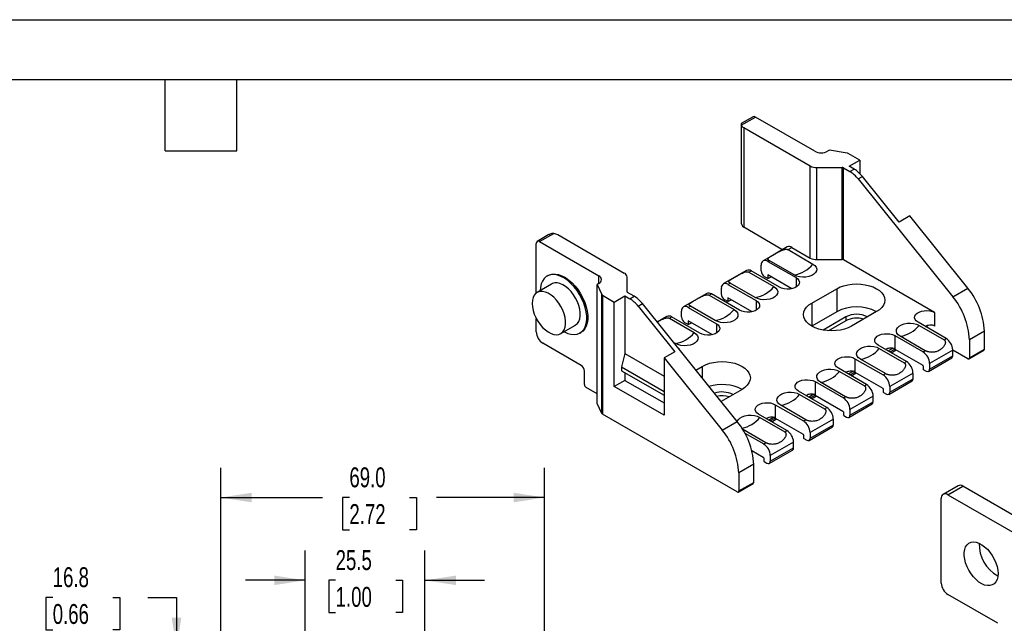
# Model space of a CAD drawing. Header units: millimetres. Extents: x 0 to 559, y 0 to 432.
# Tile 4 of 5: x 241 to 451, y 303 to 432. Entities that reach past the tile are written whole.
import ezdxf

# ---------------------------------------------------------------- set-up
doc = ezdxf.new("R2010")
doc.units = ezdxf.units.MM
doc.header["$LTSCALE"] = 2
doc.layers.add('DIMENSIONS', color=140, linetype='Continuous', lineweight=25)
doc.layers.add('TEXT', color=140, linetype='Continuous', lineweight=25)
doc.styles.add('SLDTEXTSTYLE0', font='TXT', dxfattribs={"width": 0.7})
doc.dimstyles.new('SLDDIMSTYLE0', dxfattribs={"dimtxt": 4.316016, "dimasz": 6.604, "dimexe": 0, "dimexo": 0.0625, "dimgap": 1.079004, "dimtad": 0, "dimtih": 1, "dimtoh": 1, "dimdec": 1, "dimrnd": 1e-09, "dimzin": 4, "dimdsep": 46, "dimtxsty": 'SLDTEXTSTYLE0', "dimsah": 1, "dimcen": 0.09, "dimadec": 0, "dimazin": 1, "dimtfac": 1, "dimtdec": 1, "dimtofl": 0, "dimtmove": 0, "dimatfit": 3, "dimfxl": 0, "dimfrac": 2, "dimtolj": 1, "dimtzin": 12, "dimarcsym": 0})
doc.dimstyles.new('SLDDIMSTYLE5', dxfattribs={"dimtxt": 4.316016, "dimasz": 6.604, "dimexe": 0, "dimexo": 0.0625, "dimgap": 1.079004, "dimtad": 0, "dimtih": 1, "dimtoh": 1, "dimdec": 1, "dimrnd": 1e-09, "dimzin": 12, "dimdsep": 46, "dimtxsty": 'SLDTEXTSTYLE0', "dimsah": 1, "dimcen": 0.09, "dimadec": 0, "dimazin": 3, "dimtfac": 1, "dimtdec": 1, "dimtmove": 0, "dimatfit": 0, "dimfxl": 0, "dimfrac": 2, "dimtolj": 1, "dimtzin": 12, "dimarcsym": 0})

# ---------------------------------------------------------------- blocks, each defined once
blk = doc.blocks.new('_D_12')
at = {"layer": 'DIMENSIONS'}
for p, q in [((301.59, 291.03), (301.59, 318.82)), ((327.09, 290.68), (327.09, 318.82)), ((301.59, 312.47), (288.89, 312.47)), ((308.06, 312.47), (306.61, 312.47)), ((306.61, 312.47), (306.61, 305.61)), ((320.89, 312.47), (322.33, 312.47)), ((322.33, 312.47), (322.33, 305.61)), ((327.09, 312.47), (339.79, 312.47)), ((306.61, 305.61), (308.06, 305.61)), ((322.33, 305.61), (320.89, 305.61))]:
    blk.add_line(p, q, dxfattribs=at)
for points in [[(301.59, 312.47), (294.99, 313.48), (294.99, 311.45)], [(327.09, 312.47), (333.7, 311.45), (333.7, 313.48)]]:
    blk.add_solid(points, dxfattribs=at)
at = {"layer": 'DIMENSIONS', "char_height": 4.233, "attachment_point": 1, "style": 'SLDTEXTSTYLE0'}
for s, insert in [('25.5', (308.06, 318.89)), ('1.00', (308.06, 311.06))]:
    blk.add_mtext(s, dxfattribs=dict(at, insert=insert))
blk = doc.blocks.new('_D_15')
at = {"layer": 'DIMENSIONS'}
for p, q in [((247.79, 308.82), (246.34, 308.82)), ((246.34, 308.82), (246.34, 301.96)), ((260.62, 308.82), (262.07, 308.82)), ((262.07, 308.82), (262.07, 301.96)), ((268.04, 308.82), (274.17, 308.82)), ((274.17, 308.82), (274.17, 297.89)), ((246.34, 301.96), (247.79, 301.96)), ((262.07, 301.96), (260.62, 301.96)), ((281.05, 297.89), (267.82, 297.89)), ((321.3, 281.14), (267.82, 281.14)), ((274.17, 281.14), (274.17, 268.44))]:
    blk.add_line(p, q, dxfattribs=at)
for points in [[(274.17, 297.89), (275.18, 304.49), (273.15, 304.49)], [(274.17, 281.14), (273.15, 274.54), (275.18, 274.54)]]:
    blk.add_solid(points, dxfattribs=at)
at = {"layer": 'DIMENSIONS', "char_height": 4.233, "attachment_point": 1, "style": 'SLDTEXTSTYLE0'}
for s, insert in [('16.8', (247.79, 315.25)), ('0.66', (247.79, 307.42))]:
    blk.add_mtext(s, dxfattribs=dict(at, insert=insert))
blk = doc.blocks.new('_D_18')
at = {"layer": 'DIMENSIONS'}
for p, q in [((283.59, 300.43), (283.59, 336.44)), ((352.59, 300.43), (352.59, 336.44)), ((283.59, 330.09), (305.27, 330.09)), ((310.99, 330.09), (309.54, 330.09)), ((309.54, 330.09), (309.54, 323.23)), ((323.82, 330.09), (325.27, 330.09)), ((325.27, 330.09), (325.27, 323.23)), ((352.59, 330.09), (329.55, 330.09)), ((309.54, 323.23), (310.99, 323.23)), ((325.27, 323.23), (323.82, 323.23))]:
    blk.add_line(p, q, dxfattribs=at)
for points in [[(283.59, 330.09), (290.2, 329.07), (290.2, 331.11)], [(352.59, 330.09), (345.99, 331.11), (345.99, 329.07)]]:
    blk.add_solid(points, dxfattribs=at)
at = {"layer": 'DIMENSIONS', "char_height": 4.233, "attachment_point": 1, "style": 'SLDTEXTSTYLE0'}
for s, insert in [('69.0', (310.99, 336.51)), ('2.72', (310.99, 328.69))]:
    blk.add_mtext(s, dxfattribs=dict(at, insert=insert))

msp = doc.modelspace()

# ---------------------------------------------------------------- linework, layer by layer
at = {"color": 7, "linetype": 'Continuous'}
msp.add_line((0, 431.81), (558.8, 431.81), dxfattribs=at)
for p, q in [((396.98, 411.14), (394.48, 409.7)), ((394.42, 409.59), (394.42, 388.91)), ((394.48, 409.36), (397.48, 411.09)), ((410.12, 403.79), (397.48, 411.09)), ((395, 408.85), (409.16, 400.67)), ((395, 408.85), (395, 387.62)), ((413.24, 404.02), (412.86, 403.79)), ((417.02, 403.43), (413.24, 404.02)), ((419.75, 401.91), (417.24, 403.36)), ((409.16, 381.08), (409.16, 400.67)), ((417.49, 400.6), (419.75, 401.91)), ((419.75, 401.91), (419.75, 399.04)), ((410.57, 400.34), (415.95, 400.34)), ((410.57, 380.74), (410.57, 400.34)), ((415.95, 380.74), (415.95, 400.34)), ((416.22, 380.67), (416.22, 400.27)), ((416.22, 400.27), (417.6, 399.47)), ((418.52, 400), (417.49, 400.6)), ((417.6, 399.47), (418.52, 400)), ((419.37, 397.91), (420.29, 398.44)), ((419.37, 397.91), (439.55, 372.8)), ((428.1, 388.73), (420.29, 398.44)), ((430.36, 390.03), (428.1, 388.73)), ((442.73, 374.64), (430.36, 390.03)), ((353.51, 386.05), (351.02, 384.61)), ((351.52, 384.56), (354.51, 386.29)), ((369.56, 377.81), (355.4, 385.99)), ((403.13, 382.92), (395, 387.62)), ((350.81, 373.64), (350.81, 384.15)), ((351.52, 384.56), (364.15, 377.26)), ((404.26, 383.43), (401.27, 381.71)), ((403.25, 382.85), (403.13, 382.92)), ((404.43, 382.86), (405.26, 383.33)), ((404.43, 382.86), (409.74, 379.79)), ((405.26, 383.33), (409.16, 381.08)), ((401.27, 381.71), (399.13, 380.47)), ((400.13, 380.37), (400.42, 380.54)), ((400.13, 380.37), (406.14, 376.9)), ((405.73, 377.48), (400.42, 380.54)), ((410.57, 380.74), (415.95, 380.74)), ((435.66, 369.45), (416.22, 380.67)), ((395.59, 378.43), (392.96, 376.91)), ((396.12, 378.06), (396.59, 378.33)), ((396.12, 378.06), (401.43, 375)), ((402.6, 374.86), (396.59, 378.33)), ((398.71, 378.33), (398.71, 379.55)), ((354.08, 375.54), (350.97, 373.74)), ((353.32, 377.35), (353.11, 377.23)), ((364.15, 375.68), (363.77, 375.46)), ((364.15, 375.68), (364.15, 377.26)), ((370.15, 373.9), (370.15, 377)), ((392.96, 376.91), (390.64, 375.57)), ((391.64, 375.47), (392.11, 375.74)), ((391.64, 375.47), (397.65, 372)), ((397.42, 372.68), (392.11, 375.74)), ((400.13, 376.7), (399.42, 377.1)), ((400.13, 377.51), (400.13, 376.7)), ((405.28, 374.54), (400.13, 377.51)), ((400.13, 376.7), (400.84, 377.1)), ((406.14, 376.9), (406.14, 374.86)), ((363.77, 375.46), (364.78, 373.28)), ((363.77, 350.14), (363.77, 375.46)), ((371.64, 372.94), (370.26, 373.74)), ((387.11, 373.53), (384.48, 372.01)), ((387.64, 373.16), (388.11, 373.43)), ((394.12, 369.96), (388.11, 373.43)), ((390.23, 373.43), (390.23, 374.66)), ((409.5, 371.49), (414.8, 374.55)), ((414.8, 374.55), (414.8, 369.65)), ((439.55, 372.8), (442.73, 374.64)), ((364.78, 347.97), (364.78, 373.28)), ((364.91, 373.15), (364.91, 347.84)), ((364.91, 373.15), (367.43, 371.7)), ((367.43, 371.7), (369.69, 373.01)), ((367.43, 353.74), (367.43, 371.7)), ((369.69, 373.01), (369.69, 360.76)), ((369.69, 373.01), (370.72, 372.41)), ((370.72, 372.41), (371.64, 372.94)), ((372.49, 370.84), (373.41, 371.37)), ((393.59, 346.27), (373.41, 371.37)), ((384.48, 372.01), (382.16, 370.67)), ((387.64, 373.16), (392.94, 370.1)), ((391.64, 371.8), (390.94, 372.21)), ((391.64, 372.61), (391.64, 371.8)), ((396.8, 369.64), (391.64, 372.61)), ((391.64, 371.8), (392.35, 372.21)), ((397.65, 372), (397.65, 369.96)), ((409.5, 371.49), (409.5, 366.59)), ((372.49, 370.84), (380.29, 361.13)), ((381.74, 368.53), (381.74, 369.76)), ((383.16, 370.57), (383.63, 370.85)), ((383.16, 370.57), (389.17, 367.1)), ((388.93, 367.78), (383.63, 370.85)), ((414.8, 369.65), (409.5, 366.59)), ((423.29, 369.66), (417.98, 366.59)), ((435.66, 369.45), (435.66, 366.59)), ((350.81, 365.37), (350.81, 368.21)), ((378.62, 368.63), (376.57, 367.44)), ((379.15, 368.26), (379.62, 368.53)), ((379.15, 368.26), (384.46, 365.2)), ((385.63, 365.06), (379.62, 368.53)), ((383.16, 366.9), (382.45, 367.31)), ((383.16, 367.72), (383.16, 366.9)), ((388.31, 364.74), (383.16, 367.72)), ((383.16, 366.9), (383.87, 367.31)), ((389.17, 367.1), (389.17, 365.06)), ((416.75, 368.53), (411.92, 365.74)), ((416.75, 367.72), (413.08, 365.6)), ((416.75, 368.53), (416.75, 367.72)), ((438.14, 363.94), (432.13, 367.41)), ((356.02, 365), (359.13, 366.79)), ((360.11, 365.11), (360.32, 365.23)), ((432.36, 366.73), (437.67, 363.67)), ((446.27, 365.53), (443.09, 363.69)), ((446.27, 361.69), (446.27, 365.53)), ((360.35, 358.23), (352.22, 362.92)), ((380.45, 362.89), (380.04, 363.12)), ((427.18, 364.55), (433.19, 361.08)), ((427.18, 364.55), (427.18, 361.7)), ((433.66, 361.35), (428.35, 364.42)), ((437.67, 363.67), (438.14, 363.94)), ((443.09, 363.69), (443.09, 359.86)), ((380.29, 361.13), (378.03, 359.83)), ((429.65, 359.04), (423.64, 362.51)), ((423.88, 361.83), (429.18, 358.77)), ((425.76, 361.29), (426.79, 361.88)), ((426.12, 361.08), (427.18, 361.7)), ((426.41, 360.91), (427.47, 361.53)), ((427.18, 361.7), (433.12, 358.27)), ((433.19, 361.08), (433.66, 361.35)), ((439.55, 361.49), (434.6, 358.63)), ((442.73, 359.65), (439.55, 361.49)), ((439.55, 360.27), (439.55, 361.49)), ((442.98, 359.63), (446.16, 361.47)), ((443.09, 359.86), (446.27, 361.69)), ((369.69, 360.76), (368.98, 357.9)), ((369.69, 360.76), (378.03, 355.94)), ((378.03, 359.83), (378.03, 347.61)), ((378.03, 359.83), (390.41, 344.43)), ((418.69, 359.65), (424.7, 356.18)), ((418.69, 359.65), (418.69, 356.8)), ((425.17, 356.46), (419.87, 359.52)), ((429.18, 358.77), (429.65, 359.04)), ((434.39, 356.95), (439.34, 359.81)), ((434.6, 357.41), (439.55, 360.27)), ((361.06, 354.14), (361.06, 357)), ((368.98, 357.9), (368.98, 357.08)), ((368.98, 357.9), (378.03, 352.68)), ((368.98, 357.08), (378.03, 351.86)), ((369.69, 356.68), (369.69, 355.04)), ((384.78, 357.22), (386.16, 358.02)), ((386.16, 358.02), (386.16, 355.5)), ((421.17, 354.14), (415.16, 357.61)), ((415.39, 356.93), (420.7, 353.87)), ((417.28, 356.39), (418.3, 356.98)), ((417.63, 356.18), (418.69, 356.8)), ((417.92, 356.02), (418.98, 356.63)), ((418.69, 356.8), (424.63, 353.37)), ((431.06, 356.59), (426.12, 353.74)), ((431.06, 355.37), (431.06, 356.59)), ((433.19, 358.14), (433.19, 357.49)), ((433.26, 357.37), (433.89, 357)), ((434.6, 358.63), (434.6, 357.41)), ((369.69, 355.04), (367.43, 353.74)), ((369.69, 355.04), (378.03, 350.23)), ((410.21, 354.76), (416.22, 351.29)), ((410.21, 354.76), (410.21, 351.9)), ((416.69, 351.56), (411.38, 354.62)), ((424.7, 356.18), (425.17, 356.46)), ((425.91, 352.05), (430.86, 354.91)), ((426.12, 352.51), (431.06, 355.37)), ((363.77, 352.17), (361.41, 353.53)), ((378.03, 347.61), (367.43, 353.74)), ((394.65, 353.12), (390.16, 350.53)), ((412.68, 349.25), (406.67, 352.72)), ((420.7, 353.87), (421.17, 354.14)), ((424.7, 353.25), (424.7, 352.59)), ((424.77, 352.47), (425.41, 352.1)), ((426.12, 353.74), (426.12, 352.51)), ((406.91, 352.04), (412.21, 348.97)), ((408.79, 351.49), (409.82, 352.08)), ((409.15, 351.29), (410.21, 351.9)), ((409.44, 351.12), (410.5, 351.73)), ((410.21, 351.9), (416.14, 348.47)), ((416.22, 351.29), (416.69, 351.56)), ((422.58, 351.69), (417.63, 348.84)), ((417.63, 347.61), (422.58, 350.47)), ((422.58, 350.47), (422.58, 351.69)), ((364.78, 347.97), (363.77, 350.14)), ((401.72, 349.86), (407.73, 346.39)), ((401.72, 349.86), (401.72, 347)), ((408.2, 346.66), (402.9, 349.72)), ((412.21, 348.97), (412.68, 349.25)), ((416.22, 348.35), (416.22, 347.69)), ((417.42, 347.15), (422.37, 350.01)), ((417.63, 348.84), (417.63, 347.61)), ((393.59, 331.28), (364.91, 347.84)), ((390.41, 344.43), (393.59, 346.27)), ((404.19, 344.35), (398.18, 347.82)), ((398.42, 347.14), (403.72, 344.08)), ((400.31, 346.59), (401.33, 347.18)), ((400.66, 346.39), (401.72, 347)), ((400.95, 346.22), (402.01, 346.83)), ((401.72, 347), (407.66, 343.57)), ((407.73, 346.39), (408.2, 346.66)), ((414.09, 346.8), (409.14, 343.94)), ((414.09, 345.57), (414.09, 346.8)), ((416.29, 347.57), (416.92, 347.2)), ((399.71, 341.76), (394.75, 344.63)), ((403.72, 344.08), (404.19, 344.35)), ((408.94, 342.26), (413.89, 345.11)), ((409.14, 342.71), (414.09, 345.57)), ((395.23, 343.81), (399.25, 341.49)), ((407.73, 343.45), (407.73, 342.8)), ((407.8, 342.67), (408.44, 342.31)), ((409.14, 343.94), (409.14, 342.71)), ((396.73, 340.09), (399.17, 338.67)), ((399.25, 341.49), (399.71, 341.76)), ((400.45, 337.36), (405.4, 340.21)), ((405.61, 341.9), (400.66, 339.04)), ((400.66, 337.82), (405.61, 340.67)), ((405.61, 340.67), (405.61, 341.9)), ((399.25, 338.55), (399.25, 337.9)), ((399.32, 337.77), (399.95, 337.41)), ((400.66, 339.04), (400.66, 337.82)), ((397.12, 337.16), (393.94, 335.32)), ((397.12, 333.32), (397.12, 337.16)), ((393.94, 335.32), (393.94, 331.49)), ((393.84, 331.26), (397.02, 333.1)), ((393.94, 331.49), (397.12, 333.32)), ((440.67, 332.61), (437.49, 330.77)), ((438.49, 330.68), (441.67, 332.51)), ((462.75, 320.34), (441.67, 332.51)), ((437.08, 311.89), (437.08, 329.86)), ((438.49, 330.68), (459.57, 318.51)), ((449.1, 303.32), (438.49, 309.45))]:
    msp.add_line(p, q)
at = {"flags": 128}
for points in [[(409.74, 379.79), (410.16, 379.48), (410.44, 379.12), (410.56, 378.73), (410.52, 378.34), (410.32, 377.96), (409.96, 377.63), (409.48, 377.35), (408.89, 377.14), (408.24, 377.03), (407.56, 377), (406.89, 377.07), (406.26, 377.24), (405.73, 377.48)], [(353.32, 377.35), (353.65, 377.51), (354.24, 377.66), (354.88, 377.67), (355.57, 377.54), (356.28, 377.28), (357, 376.9), (357.72, 376.39), (358.42, 375.78), (359.08, 375.07), (359.7, 374.28), (360.25, 373.42), (360.74, 372.52), (361.14, 371.6), (361.44, 370.66), (361.65, 369.74), (361.76, 368.86), (361.76, 368.02), (361.65, 367.26), (361.44, 366.58), (361.14, 366), (360.74, 365.53), (360.32, 365.23)], [(356.71, 365.39), (356.79, 365.35), (357.51, 365.03), (358.2, 364.84), (358.87, 364.78), (359.49, 364.86), (360.04, 365.07), (360.52, 365.41), (360.92, 365.88), (361.23, 366.46), (361.44, 367.14), (361.54, 367.9), (361.54, 368.73), (361.44, 369.62), (361.23, 370.54), (360.92, 371.47), (360.52, 372.4), (360.04, 373.3), (359.49, 374.15), (358.87, 374.94), (358.2, 375.65), (357.51, 376.27), (356.79, 376.78), (356.07, 377.16), (355.35, 377.42), (354.67, 377.55), (354.03, 377.54), (353.44, 377.39), (352.92, 377.11), (352.48, 376.7), (352.12, 376.18), (351.87, 375.55), (351.71, 374.83), (351.66, 374.14)], [(359.13, 366.79), (359.18, 366.83), (359.57, 367.15), (359.86, 367.59), (360.06, 368.13), (360.16, 368.76), (360.16, 369.46), (360.06, 370.21), (359.86, 370.99), (359.57, 371.77), (359.18, 372.53), (358.73, 373.26), (358.21, 373.92), (357.65, 374.51), (357.06, 375), (356.46, 375.37), (355.85, 375.63), (355.28, 375.76), (354.73, 375.76), (354.25, 375.62), (354.08, 375.54)], [(406.14, 376.9), (406.51, 376.63), (406.76, 376.31), (406.87, 375.97), (406.83, 375.62), (406.65, 375.29), (406.34, 374.99), (405.91, 374.74), (405.4, 374.56), (404.82, 374.46), (404.22, 374.44), (403.63, 374.5), (403.08, 374.65), (402.6, 374.86)], [(414.8, 374.55), (415.52, 374.91), (416.32, 375.19), (417.19, 375.4), (418.11, 375.53), (419.04, 375.57), (419.98, 375.53), (420.9, 375.4), (421.77, 375.19), (422.57, 374.91), (423.29, 374.55), (423.9, 374.14), (424.39, 373.68), (424.75, 373.18), (424.97, 372.65), (425.04, 372.1), (424.97, 371.56), (424.75, 371.03), (424.39, 370.53), (423.9, 370.07), (423.29, 369.66)], [(349.92, 371.43), (349.98, 370.71), (350.13, 369.94), (350.38, 369.16), (350.72, 368.38), (351.14, 367.64), (351.62, 366.94), (352.16, 366.31), (352.74, 365.77), (353.34, 365.34), (353.95, 365.02), (354.54, 364.82), (355.1, 364.76), (355.62, 364.83), (356.07, 365.03), (356.45, 365.35), (356.75, 365.79), (356.95, 366.34), (357.05, 366.97), (357.05, 367.67), (356.95, 368.42), (356.75, 369.19), (356.45, 369.97), (356.07, 370.74), (355.62, 371.46), (355.1, 372.13), (354.54, 372.71), (353.95, 373.2), (353.34, 373.58), (352.74, 373.84), (352.16, 373.97), (351.62, 373.96), (351.14, 373.83), (350.72, 373.57), (350.38, 373.18), (350.13, 372.69), (349.98, 372.1), (349.92, 371.43)], [(401.43, 375), (401.85, 374.69), (402.13, 374.33), (402.25, 373.94), (402.21, 373.54), (402.01, 373.17), (401.65, 372.83), (401.17, 372.55), (400.59, 372.35), (399.93, 372.23), (399.25, 372.21), (398.58, 372.28), (397.95, 372.44), (397.42, 372.68)], [(397.65, 372), (398.03, 371.73), (398.27, 371.41), (398.38, 371.07), (398.35, 370.72), (398.17, 370.39), (397.85, 370.09), (397.43, 369.85), (396.91, 369.67), (396.34, 369.56), (395.74, 369.54), (395.14, 369.6), (394.59, 369.75), (394.12, 369.96)], [(417.98, 366.59), (417.27, 366.24), (416.46, 365.96), (415.59, 365.75), (414.68, 365.62), (413.74, 365.58), (412.8, 365.62), (411.89, 365.75), (411.02, 365.96), (410.21, 366.24), (409.5, 366.59), (408.89, 367.01), (408.39, 367.47), (408.03, 367.97), (407.81, 368.5), (407.74, 369.04), (407.81, 369.59), (408.03, 370.11), (408.39, 370.62), (408.89, 371.08), (409.5, 371.49)], [(392.94, 370.1), (393.36, 369.79), (393.64, 369.43), (393.77, 369.04), (393.73, 368.65), (393.52, 368.27), (393.17, 367.93), (392.69, 367.65), (392.1, 367.45), (391.45, 367.33), (390.77, 367.31), (390.09, 367.38), (389.47, 367.54), (388.93, 367.78)], [(432.13, 367.41), (431.75, 367.68), (431.51, 368), (431.4, 368.34), (431.43, 368.69), (431.61, 369.02), (431.93, 369.32), (432.35, 369.57), (432.87, 369.75), (433.44, 369.85), (434.04, 369.87), (434.64, 369.81), (435.19, 369.67), (435.66, 369.45)], [(389.17, 367.1), (389.54, 366.83), (389.79, 366.51), (389.9, 366.17), (389.86, 365.82), (389.68, 365.49), (389.37, 365.19), (388.94, 364.95), (388.43, 364.77), (387.85, 364.66), (387.25, 364.64), (386.66, 364.71), (386.11, 364.85), (385.63, 365.06)], [(428.35, 364.42), (427.93, 364.73), (427.65, 365.09), (427.53, 365.47), (427.57, 365.87), (427.77, 366.25), (428.13, 366.58), (428.61, 366.86), (429.19, 367.07), (429.85, 367.18), (430.53, 367.21), (431.2, 367.14), (431.82, 366.97), (432.36, 366.73)], [(384.46, 365.2), (384.88, 364.89), (385.16, 364.53), (385.28, 364.14), (385.24, 363.75), (385.04, 363.37), (384.68, 363.03), (384.2, 362.75), (383.62, 362.55), (382.96, 362.43), (382.28, 362.41), (381.61, 362.48), (380.98, 362.64), (380.45, 362.89)], [(434.13, 366.75), (434, 366.54), (433.94, 366.36)], [(423.64, 362.51), (423.27, 362.79), (423.02, 363.1), (422.91, 363.45), (422.95, 363.79), (423.13, 364.12), (423.44, 364.42), (423.87, 364.67), (424.38, 364.85), (424.96, 364.95), (425.56, 364.97), (426.15, 364.91), (426.7, 364.77), (427.18, 364.55)], [(419.87, 359.52), (419.45, 359.83), (419.17, 360.19), (419.04, 360.58), (419.08, 360.97), (419.29, 361.35), (419.64, 361.68), (420.12, 361.96), (420.71, 362.17), (421.36, 362.29), (422.04, 362.31), (422.72, 362.24), (423.34, 362.08), (423.88, 361.83)], [(386.16, 358.02), (386.88, 358.37), (387.68, 358.66), (388.55, 358.87), (389.47, 358.99), (390.41, 359.04), (391.34, 358.99), (392.26, 358.87), (393.13, 358.66), (393.93, 358.37), (394.65, 358.02), (395.26, 357.61), (395.75, 357.15), (396.11, 356.64), (396.33, 356.11), (396.41, 355.57), (396.33, 355.03), (396.11, 354.5), (395.75, 354), (395.26, 353.54), (394.65, 353.12)], [(415.16, 357.61), (414.78, 357.89), (414.54, 358.2), (414.43, 358.55), (414.46, 358.89), (414.64, 359.23), (414.95, 359.52), (415.38, 359.77), (415.9, 359.95), (416.47, 360.05), (417.07, 360.07), (417.67, 360.01), (418.22, 359.87), (418.69, 359.65)], [(411.38, 354.62), (410.96, 354.93), (410.68, 355.29), (410.56, 355.68), (410.6, 356.07), (410.8, 356.45), (411.16, 356.79), (411.64, 357.07), (412.22, 357.27), (412.88, 357.39), (413.56, 357.41), (414.23, 357.34), (414.85, 357.18), (415.39, 356.93)], [(406.67, 352.72), (406.3, 352.99), (406.05, 353.31), (405.94, 353.65), (405.98, 354), (406.16, 354.33), (406.47, 354.63), (406.9, 354.87), (407.41, 355.05), (407.99, 355.16), (408.59, 355.18), (409.18, 355.11), (409.73, 354.97), (410.21, 354.76)], [(402.9, 349.72), (402.48, 350.03), (402.19, 350.39), (402.07, 350.78), (402.11, 351.17), (402.32, 351.55), (402.67, 351.89), (403.15, 352.17), (403.74, 352.37), (404.39, 352.49), (405.07, 352.51), (405.75, 352.44), (406.37, 352.28), (406.91, 352.04)], [(398.18, 347.82), (397.81, 348.09), (397.57, 348.41), (397.46, 348.75), (397.49, 349.1), (397.67, 349.43), (397.98, 349.73), (398.41, 349.97), (398.93, 350.15), (399.5, 350.26), (400.1, 350.28), (400.7, 350.22), (401.25, 350.07), (401.72, 349.86)], [(393.62, 346.23), (393.63, 346.27), (393.83, 346.65), (394.18, 346.99), (394.67, 347.27), (395.25, 347.47), (395.91, 347.59), (396.59, 347.61), (397.26, 347.54), (397.88, 347.38), (398.42, 347.14)], [(449.17, 313.9), (449.11, 313.22), (448.96, 312.63), (448.71, 312.13), (448.37, 311.74), (447.94, 311.48), (447.45, 311.34), (446.91, 311.34), (446.32, 311.47), (445.71, 311.73), (445.1, 312.11), (444.5, 312.61), (443.94, 313.2), (443.42, 313.87), (442.96, 314.6), (442.57, 315.37), (442.27, 316.16), (442.07, 316.94), (441.97, 317.7), (441.97, 318.41), (442.07, 319.04), (442.27, 319.59), (442.57, 320.04), (442.96, 320.36), (443.42, 320.56), (443.94, 320.63), (444.5, 320.57), (445.1, 320.37), (445.71, 320.05), (446.32, 319.61), (446.91, 319.07), (447.45, 318.43), (447.94, 317.73), (448.37, 316.97), (448.71, 316.19), (448.96, 315.4), (449.11, 314.63), (449.17, 313.9)]]:
    msp.add_lwpolyline(points, dxfattribs=at)
for centre, radius, start, end in [((397.18, 410.68), 0.503, 54.3824, 114.3071), ((395.57, 409.93), 1.23, 207.6511, 242.3551), ((411.49, 406.44), 2.98, 242.6097, 297.3903), ((416.93, 402.79), 0.651, 61.1112, 82.0227), ((410.52, 403.22), 2.89, 241.9598, 271.1441), ((415.96, 399.77), 0.563, 61.9598, 91.1441), ((414.24, 393.9), 6.51, 37.9787, 58.8941), ((415.16, 394.43), 6.51, 37.9787, 58.8941), ((354.15, 383.71), 2.6, 61.1112, 82.0227), ((351.24, 384.22), 0.437, 50.7967, 189.214), ((404.67, 382.51), 1.01, 54.3824, 114.3071), ((399.58, 379.69), 0.873, 50.7967, 189.214), ((404.71, 383.86), 6.46, 279.0038, 320.9908), ((410.52, 383.62), 2.89, 241.9598, 271.1441), ((415.96, 380.18), 0.563, 61.9598, 91.1441), ((369.15, 376.9), 1.01, 5.6948, 65.6253), ((396.01, 377.51), 1.01, 54.3824, 114.3071), ((400.25, 378.4), 1.54, 182.6055, 237.3945), ((363.85, 376.47), 0.847, 290.7834, 69.2166), ((391.09, 374.8), 0.873, 50.7967, 189.214), ((370.34, 373.91), 0.196, 185.6948, 245.6253), ((387.52, 372.61), 1.01, 54.3824, 114.3071), ((391.76, 373.5), 1.54, 182.6055, 237.3945), ((396.41, 379.06), 6.46, 279.0038, 320.9908), ((430.94, 364.82), 15.35, 2.6393, 39.7721), ((365.06, 373.42), 0.307, 207.6511, 242.3551), ((367.36, 366.84), 6.51, 37.9787, 58.8941), ((368.28, 367.37), 6.51, 37.9787, 58.8941), ((427.75, 362.98), 15.35, 2.6393, 39.7721), ((382.61, 369.9), 0.873, 50.7967, 189.214), ((387.92, 374.17), 6.46, 279.0038, 320.9908), ((419.04, 361.54), 9.15, 62.3968, 117.6086), ((379.04, 367.72), 1.01, 54.3824, 114.3071), ((383.28, 368.6), 1.54, 182.6055, 237.3945), ((419.04, 364.14), 4.96, 62.4092, 117.6007), ((419.06, 363.22), 5.06, 73.1799, 117.2341), ((353.88, 365.51), 3.07, 182.6055, 237.3945), ((379.44, 369.27), 6.46, 279.0038, 320.9908), ((427.34, 370.8), 6.46, 279.0038, 320.9908), ((434.31, 364.24), 2.72, 60.2177, 69.3083), ((436.48, 361.35), 3.07, 2.6055, 57.3945), ((380.14, 360.99), 1.32, 21.6276, 55.9616), ((418.86, 365.9), 6.46, 279.0038, 320.9908), ((425.83, 359.34), 2.72, 60.2177, 69.3083), ((431.53, 358.49), 3.07, 2.6055, 57.3945), ((446.02, 361.67), 0.246, 305.0133, 6.2988), ((427.99, 356.45), 3.07, 2.6055, 57.3945), ((439.07, 360.21), 0.48, 304.0564, 7.2558), ((442.87, 359.82), 0.218, 230.7967, 9.214), ((359.53, 356.93), 1.54, 2.6055, 57.3945), ((410.37, 361), 6.46, 279.0038, 320.9908), ((417.34, 354.44), 2.72, 60.2177, 69.3083), ((433.03, 358.14), 0.154, 2.6055, 57.3945), ((433.34, 357.5), 0.154, 182.6055, 237.3945), ((434.17, 357.34), 0.437, 230.7967, 9.214), ((423.04, 353.6), 3.07, 2.6055, 57.3945), ((430.59, 355.31), 0.48, 304.0564, 7.2558), ((361.83, 354.18), 0.768, 182.6055, 237.3945), ((390.37, 344.73), 9.42, 62.9792, 107.1662), ((390.39, 347.51), 5.05, 62.7343, 108.9577), ((419.51, 351.55), 3.07, 2.6055, 57.3945), ((424.55, 353.24), 0.154, 2.6055, 57.3945), ((424.85, 352.6), 0.154, 182.6055, 237.3945), ((425.68, 352.44), 0.437, 230.7967, 9.214), ((390.4, 346.34), 5.4, 74.0637, 101.9331), ((401.89, 356.1), 6.46, 279.0038, 320.9908), ((408.86, 349.54), 2.72, 60.2177, 69.3083), ((414.56, 348.7), 3.07, 2.6055, 57.3945), ((422.1, 350.41), 0.48, 304.0564, 7.2558), ((411.02, 346.66), 3.07, 2.6055, 57.3945), ((416.06, 348.34), 0.154, 2.6055, 57.3945), ((365.06, 348.11), 0.307, 207.6511, 242.3551), ((381.79, 336.45), 15.35, 2.6393, 39.7721), ((393.3, 351.33), 6.62, 281.4675, 320.7181), ((400.37, 344.64), 2.72, 60.2177, 69.3083), ((406.07, 343.8), 3.07, 2.6055, 57.3945), ((416.37, 347.7), 0.154, 182.6055, 237.3945), ((417.2, 347.54), 0.437, 230.7967, 9.214), ((378.61, 334.61), 15.35, 2.6393, 39.7721), ((402.54, 341.76), 3.07, 2.6055, 57.3945), ((413.62, 345.51), 0.48, 304.0564, 7.2558), ((407.58, 343.44), 0.154, 2.6055, 57.3945), ((407.88, 342.8), 0.154, 182.6055, 237.3945), ((408.71, 342.64), 0.437, 230.7967, 9.214), ((397.59, 338.9), 3.07, 2.6055, 57.3945), ((405.13, 340.61), 0.48, 304.0564, 7.2558), ((399.09, 338.54), 0.154, 2.6055, 57.3945), ((399.4, 337.9), 0.154, 182.6055, 237.3945), ((400.23, 337.75), 0.437, 230.7967, 9.214), ((393.73, 331.45), 0.218, 230.7967, 9.214), ((396.88, 333.3), 0.246, 305.0133, 6.2988), ((441.09, 331.69), 1.01, 54.3824, 114.3071), ((437.94, 330), 0.873, 50.7967, 189.214), ((452.66, 320.08), 7.51, 177.9353, 242.0593), ((440.15, 312.03), 3.07, 182.6055, 237.3945)]:
    msp.add_arc(centre, radius, start, end)
msp.add_ellipse((396.42, 390.07), major_axis=(1.41, 2.45), ratio=0.577335, start_param=2.356235, end_param=3.141633)
for points, knots in [([(394.48, 409.69), (394.45, 409.67), (394.41, 409.63), (394.42, 409.51), (394.46, 409.41), (394.48, 409.36)], [0, 0, 0, 0, 0.443131, 0.734032, 1, 1, 1, 1]), ([(354.51, 386.29), (354.42, 386.29), (354.23, 386.31), (353.88, 386.24), (353.66, 386.11), (353.52, 386.04)], [0, 0, 0, 0, 0.26595, 0.556869, 1, 1, 1, 1]), ([(400.42, 380.54), (400.4, 380.55), (400.36, 380.58), (400.31, 380.61), (400.26, 380.65), (400.22, 380.69), (400.19, 380.72), (400.17, 380.76), (400.15, 380.8), (400.14, 380.83), (400.14, 380.91), (400.2, 381.01), (400.4, 381.19), (400.8, 381.44), (401.4, 381.78), (402.08, 382.18), (402.71, 382.53), (403.24, 382.77), (403.58, 382.89), (403.84, 382.94), (404.01, 382.95), (404.17, 382.94), (404.31, 382.91), (404.39, 382.87), (404.43, 382.86)], [0, 0, 0, 0, 0.012704, 0.025363, 0.0381, 0.051034, 0.064279, 0.077943, 0.092122, 0.106903, 0.122363, 0.181186, 0.248155, 0.368886, 0.500048, 0.631123, 0.751943, 0.818858, 0.877735, 0.905046, 0.930361, 0.9542, 0.977182, 1, 1, 1, 1]), ([(392.11, 375.74), (392.09, 375.76), (392.05, 375.78), (392, 375.82), (391.95, 375.85), (391.91, 375.89), (391.88, 375.93), (391.86, 375.96), (391.84, 376), (391.83, 376.04), (391.83, 376.11), (391.89, 376.22), (392.09, 376.4), (392.49, 376.64), (393.1, 376.99), (393.77, 377.38), (394.4, 377.73), (394.93, 377.97), (395.27, 378.09), (395.53, 378.14), (395.7, 378.16), (395.86, 378.15), (396, 378.12), (396.08, 378.08), (396.12, 378.06)], [0, 0, 0, 0, 0.012704, 0.025363, 0.0381, 0.051034, 0.064279, 0.077943, 0.092122, 0.106903, 0.122363, 0.181186, 0.248155, 0.368886, 0.500048, 0.631123, 0.751943, 0.818858, 0.877735, 0.905046, 0.930361, 0.9542, 0.977182, 1, 1, 1, 1]), ([(383.63, 370.85), (383.61, 370.86), (383.57, 370.88), (383.51, 370.92), (383.47, 370.96), (383.43, 370.99), (383.4, 371.03), (383.37, 371.07), (383.36, 371.1), (383.35, 371.14), (383.35, 371.21), (383.4, 371.32), (383.61, 371.5), (384.01, 371.74), (384.61, 372.09), (385.29, 372.48), (385.92, 372.83), (386.44, 373.07), (386.79, 373.19), (387.04, 373.24), (387.22, 373.26), (387.37, 373.25), (387.52, 373.22), (387.6, 373.18), (387.64, 373.16)], [0, 0, 0, 0, 0.012704, 0.025363, 0.0381, 0.051034, 0.064279, 0.077943, 0.092122, 0.106903, 0.122363, 0.181186, 0.248155, 0.368886, 0.500048, 0.631123, 0.751943, 0.818858, 0.877735, 0.905046, 0.930361, 0.9542, 0.977182, 1, 1, 1, 1]), ([(376.57, 367.44), (376.65, 367.49), (376.95, 367.67), (377.55, 368), (378.23, 368.3), (378.74, 368.37), (379, 368.33), (379.1, 368.29), (379.15, 368.26)], [0, 0, 0, 0, 0.120595, 0.409407, 0.708619, 0.862495, 0.931885, 1, 1, 1, 1]), ([(433.67, 366.5), (433.9, 366.63), (434.28, 366.83), (434.84, 366.89), (435.13, 366.81), (435.27, 366.78)], [0, 0, 0, 0, 0.443873, 0.7335, 1, 1, 1, 1]), ([(437.67, 363.67), (437.69, 363.66), (437.73, 363.63), (437.78, 363.58), (437.83, 363.53), (437.87, 363.47), (437.9, 363.41), (437.92, 363.34), (437.94, 363.26), (437.95, 363.18), (437.95, 363.02), (437.89, 362.76), (437.69, 362.34), (437.29, 361.85), (436.68, 361.42), (436.01, 361.11), (435.38, 361), (434.85, 361.01), (434.51, 361.06), (434.25, 361.12), (434.08, 361.17), (433.92, 361.23), (433.78, 361.29), (433.7, 361.33), (433.66, 361.35)], [0, 0, 0, 0, 0.012704, 0.025363, 0.0381, 0.051034, 0.064279, 0.077943, 0.092122, 0.106903, 0.122363, 0.181186, 0.248155, 0.368886, 0.500048, 0.631123, 0.751943, 0.818858, 0.877735, 0.905046, 0.930361, 0.9542, 0.977182, 1, 1, 1, 1]), ([(425.19, 361.6), (425.42, 361.73), (425.8, 361.93), (426.36, 361.99), (426.65, 361.92), (426.79, 361.88)], [0, 0, 0, 0, 0.443873, 0.7335, 1, 1, 1, 1]), ([(429.18, 358.77), (429.2, 358.76), (429.24, 358.73), (429.3, 358.69), (429.34, 358.63), (429.38, 358.57), (429.41, 358.51), (429.44, 358.44), (429.45, 358.37), (429.46, 358.29), (429.46, 358.12), (429.41, 357.86), (429.2, 357.44), (428.8, 356.95), (428.2, 356.52), (427.52, 356.21), (426.89, 356.1), (426.37, 356.11), (426.02, 356.16), (425.77, 356.22), (425.59, 356.27), (425.44, 356.33), (425.29, 356.39), (425.21, 356.43), (425.17, 356.46)], [0, 0, 0, 0, 0.012704, 0.025363, 0.0381, 0.051034, 0.064279, 0.077943, 0.092122, 0.106903, 0.122363, 0.181186, 0.248155, 0.368886, 0.500048, 0.631123, 0.751943, 0.818858, 0.877735, 0.905046, 0.930361, 0.9542, 0.977182, 1, 1, 1, 1]), ([(416.7, 356.71), (416.93, 356.83), (417.31, 357.04), (417.87, 357.1), (418.16, 357.02), (418.3, 356.98)], [0, 0, 0, 0, 0.4438735, 0.7334997, 1, 1, 1, 1]), ([(420.7, 353.87), (420.72, 353.86), (420.76, 353.83), (420.81, 353.79), (420.86, 353.73), (420.9, 353.68), (420.93, 353.61), (420.95, 353.54), (420.97, 353.47), (420.97, 353.39), (420.98, 353.23), (420.92, 352.97), (420.72, 352.54), (420.32, 352.05), (419.71, 351.62), (419.04, 351.31), (418.41, 351.21), (417.88, 351.21), (417.54, 351.26), (417.28, 351.32), (417.11, 351.37), (416.95, 351.43), (416.81, 351.49), (416.73, 351.54), (416.69, 351.56)], [0, 0, 0, 0, 0.012704, 0.025363, 0.0381, 0.051034, 0.064279, 0.077943, 0.092122, 0.106903, 0.122363, 0.181186, 0.248155, 0.368886, 0.500048, 0.631123, 0.751943, 0.818858, 0.877735, 0.905046, 0.930361, 0.9542, 0.977182, 1, 1, 1, 1]), ([(408.22, 351.81), (408.45, 351.93), (408.82, 352.14), (409.39, 352.2), (409.68, 352.12), (409.82, 352.08)], [0, 0, 0, 0, 0.443873, 0.7335, 1, 1, 1, 1]), ([(412.21, 348.97), (412.23, 348.96), (412.27, 348.94), (412.33, 348.89), (412.37, 348.84), (412.41, 348.78), (412.44, 348.71), (412.47, 348.64), (412.48, 348.57), (412.49, 348.49), (412.49, 348.33), (412.44, 348.07), (412.23, 347.64), (411.83, 347.16), (411.23, 346.72), (410.55, 346.42), (409.92, 346.31), (409.4, 346.31), (409.05, 346.36), (408.8, 346.42), (408.62, 346.47), (408.46, 346.53), (408.32, 346.59), (408.24, 346.64), (408.2, 346.66)], [0, 0, 0, 0, 0.0127037, 0.025363, 0.0380998, 0.0510337, 0.0642792, 0.0779428, 0.0921216, 0.1069026, 0.1223627, 0.181186, 0.2481546, 0.3688861, 0.5000483, 0.6311228, 0.7519432, 0.818858, 0.877735, 0.9050462, 0.9303611, 0.9541996, 0.9771824, 1, 1, 1, 1]), ([(399.73, 346.91), (399.96, 347.03), (400.34, 347.24), (400.9, 347.3), (401.19, 347.22), (401.33, 347.18)], [0, 0, 0, 0, 0.4438735, 0.7334997, 1, 1, 1, 1]), ([(403.72, 344.08), (403.75, 344.06), (403.79, 344.04), (403.84, 343.99), (403.89, 343.94), (403.93, 343.88), (403.96, 343.82), (403.98, 343.75), (404, 343.67), (404, 343.59), (404.01, 343.43), (403.95, 343.17), (403.75, 342.74), (403.35, 342.26), (402.74, 341.82), (402.07, 341.52), (401.44, 341.41), (400.91, 341.41), (400.57, 341.46), (400.31, 341.52), (400.14, 341.57), (399.98, 341.63), (399.84, 341.69), (399.76, 341.74), (399.71, 341.76)], [0, 0, 0, 0, 0.012704, 0.025363, 0.0381, 0.051034, 0.064279, 0.077943, 0.092122, 0.106903, 0.122363, 0.181186, 0.248155, 0.368886, 0.500048, 0.631123, 0.751943, 0.818858, 0.877735, 0.905046, 0.930361, 0.9542, 0.977182, 1, 1, 1, 1])]:
    msp.add_open_spline(points, degree=3, knots=knots)
at = {"layer": 'TEXT'}
for p, q in [((12.7, 419.1), (546.1, 419.1)), ((271.78, 403.86), (271.78, 419.1)), ((287.02, 403.86), (287.02, 419.1)), ((271.78, 403.86), (287.02, 403.86))]:
    msp.add_line(p, q, dxfattribs=at)

# ---------------------------------------------------------------- dimensions: what is measured, and where the dimension line sits
at = {"layer": 'DIMENSIONS'}
for base, p1, p2, angle, dimstyle, picture, middle in [((352.59, 330.09), (283.59, 297.89), (352.59, 297.89), 0, 'SLDDIMSTYLE0', '_D_18', (317.41, 330.09)), ((301.59, 312.47), (327.09, 288.14), (301.59, 288.49), 0, 'SLDDIMSTYLE5', '_D_12', (314.47, 312.47)), ((274.16570836, 281.14077419), (283.59257677, 297.89077419), (323.84257677, 281.14077419), 90, 'SLDDIMSTYLE5', '_D_15', (274.16570836, 308.82292115))]:
    dim = msp.add_linear_dim(base=base, p1=p1, p2=p2, angle=angle, dimstyle=dimstyle, dxfattribs=at)
    dim.commit()
    dim.dimension.update_dxf_attribs({"geometry": picture, "text_midpoint": middle, "dimtype": 160})

doc.saveas('drawing.dxf')
